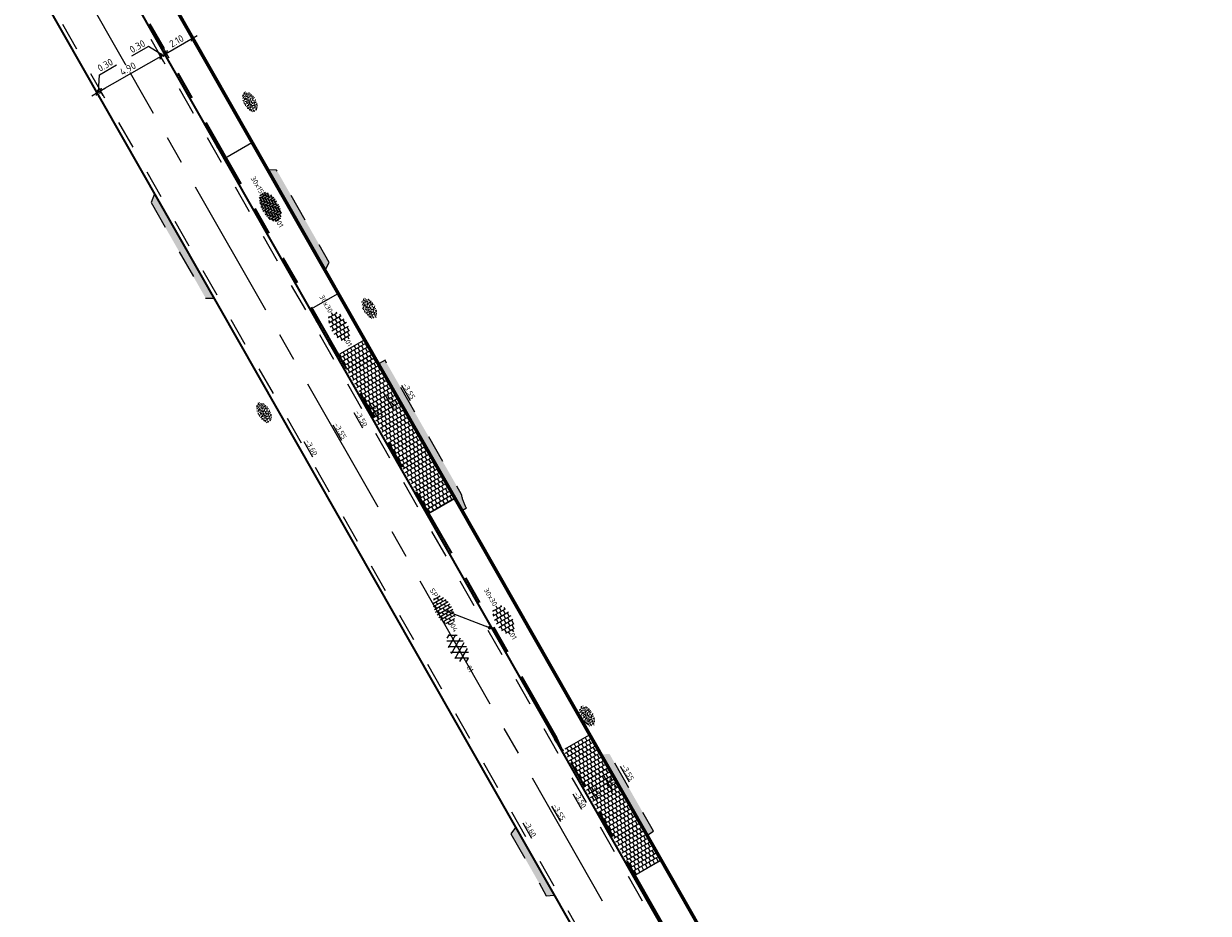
# Model space of a CAD drawing. Header units: metres. Extents: x 111691 to 117439, y 474133 to 478789.
# Tile 9 of 127: x 114806 to 114890, y 475687 to 475750. Entities that reach past the tile are written whole.
import ezdxf
from ezdxf.enums import TextEntityAlignment as Align

# ---------------------------------------------------------------- set-up
doc = ezdxf.new("R2010")
doc.units = ezdxf.units.M
for name, pattern in [('AM-AS', [16, 10, -2, 2, -2]), ('VH-TROTTOIRBAND_130-150', [15, 5, -2, 2, -2, 2, -2]), ('XX-HIDDEN', [4, 2, -2])]:
    doc.linetypes.add(name, pattern=pattern)
doc.layers.get('Defpoints').update_dxf_attribs({"lineweight": 25})
for name, color, linetype, lineweight in [('N-WE-AM-AS-G', 10, 'AM-AS', 18), ('N-WE-GR-GRAS-S', 60, 'Continuous', 25), ('N-WE-VH-HOOGTELABEL-T18', 2, 'Continuous', 18), ('N-WE-VH-KANTOPSLUITING_OPSLUITBAND_100X200-G', 150, 'Continuous', 35), ('N-WE-VH-KANTOPSLUITING_TROTTOIRBAND_130 150-G', 210, 'VH-TROTTOIRBAND_130-150', 35), ('N-WE-VH-KANTOPSLUITING_VERLOOPBAND-G', 40, 'Continuous', 35), ('N-WE-VH-KANTOPSLUITING_VOORKANTBAND-G', 7, 'Continuous', 35), ('N-WE-VH-KANTVERHARDING-G', 1, 'Continuous', 35), ('N-WE-VH-MAATVOERING-M', 7, 'Continuous', 18), ('N-WE-VH-MATERIAALGRENS-G', 7, 'XX-HIDDEN', 18), ('N-WE-VH-VERHARDING_ASFALT-S', 7, 'Continuous', 25), ('N-WE-VH-VERHARDING_HERSTRATEN-S', 253, 'Continuous', 25), ('N-WE-VH-VERHARDING_TEGEL-S', 7, 'Continuous', 25), ('N-WE-VH-VERHARDING_TEGEL60-A', 252, 'Continuous', 18), ('X-XX-AL-AANPIJLING_SYMBOLEN-T25', 7, 'Continuous', 25)]:
    doc.layers.add(name, color=color, linetype=linetype, lineweight=lineweight)
doc.styles.add('ISO', font='NLCS-ISO.ttf')
doc.styles.add('NLCS-ISO', font='NLCS-ISO.ttf')
doc.styles.add('NLCS-ISO-ANNOTATIEF-T25', font='NLCS-ISO.ttf', dxfattribs={"height": 2.5})
doc.styles.add('NLCS-ISO-M200-T18', font='NLCS-ISO.ttf', dxfattribs={"height": 0.36})
doc.dimstyles.new('M200T25-PIJL', dxfattribs={"dimscale": 0.2, "dimtxt": 2.5, "dimasz": 2, "dimexe": 1, "dimexo": 0.25, "dimgap": 0.75, "dimtad": 1, "dimzin": 0, "dimdsep": 46, "dimtxsty": 'ISO', "dimcen": 0, "dimdle": 1, "dimse1": 1, "dimse2": 1, "dimclrt": 2, "dimazin": 0, "dimtfac": 1, "dimtdec": 4, "dimtmove": 2, "dimatfit": 3, "dimfxl": 1, "dimtolj": 1, "dimtzin": 0, "dimarcsym": 0})
doc.dimstyles.new('NLCS-ANNOTATIEF-T25-SCHRAP_L2_H1', dxfattribs={"dimtxt": 2.5, "dimasz": 1.4, "dimexe": 2, "dimexo": 2, "dimgap": 0.7, "dimtad": 1, "dimzin": 0, "dimdsep": 46, "dimtxsty": 'NLCS-ISO-ANNOTATIEF-T25', "dimblk": 'OBLIQUE', "dimcen": 0, "dimdle": 2, "dimclrd": 256, "dimclre": 256, "dimclrt": 256, "dimadec": 1, "dimazin": 0, "dimtfac": 1, "dimtdec": 3, "dimtofl": 0, "dimtmove": 0, "dimatfit": 3, "dimldrblk": 'OBLIQUE', "dimfxl": 2, "dimfxlon": 1, "dimtfillclr": 256, "dimtolj": 1, "dimtzin": 0, "dimlwd": -1, "dimlwe": -1, "dimarcsym": 0})
pattern_1 = [(299.72, (0, 0), (0.278997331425, -0.18617327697), [0.3, -0.3]), (29.72, (0, 0), (-0.14872855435, 0.26053755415), [])]

# ---------------------------------------------------------------- blocks, each defined once
blk = doc.blocks.new('SVH-ASFALT-SO')
at = {"ltscale": 0.1}
for p, q in [((-3.36, 2.17), (-1.83, 4.83)), ((0.36, -0.07), (-2.31, 4.55)), ((-1.91, 0.69), (0.95, 5.64)), ((2.75, -0.22), (-0.47, 5.37)), ((0, 0), (3.27, 5.66)), ((4.87, 0.12), (1.65, 5.7)), ((2.18, -0.23), (5.32, 5.22)), ((6.7, 0.95), (4.04, 5.55)), ((4.66, 0.07), (7.07, 4.25)), ((-2.72, 1.26), (-3.45, 2.54)), ((7.83, 2.99), (7.15, 4.18))]:
    blk.add_line(p, q, dxfattribs=at)
at = {"style": 'NLCS-ISO'}
blk.add_attdef('KLEUR', text='', height=1.8, dxfattribs=at).set_placement((9.49, 2.74), align=Align.MIDDLE_LEFT)
at = {"style": 'NLCS-ISO', "flags": 1}
blk.add_attdef('FUNCTIE', text='', height=1.8, dxfattribs=at).set_placement((0.12, -3.58), align=Align.MIDDLE_CENTER)
blk = doc.blocks.new('SVH-BSS_KEIFORMAAT_HALFST-SO')
at = {"ltscale": 0.1}
for p, q in [((-5.46, 1.05), (-5.25, 1.05)), ((-5.25, -1.46), (-5.25, 1.28)), ((-5.25, 0), (-4.2, 0)), ((-4.2, -2.2), (-4.2, 2.03)), ((-4.2, 1.05), (-3.15, 1.05)), ((-3.15, -2.63), (-3.15, 2.46)), ((-3.15, 2.1), (-2.1, 2.1)), ((-3.15, 0), (-2.1, 0)), ((-2.1, -2.89), (-2.1, 2.72)), ((-2.1, 1.05), (-1.05, 1.05)), ((-1.05, -3.03), (-1.05, 2.86)), ((-1.05, 2.1), (0, 2.1)), ((-1.05, 0), (0, 0)), ((0, -3.06), (0, 2.88)), ((0, 1.05), (1.05, 1.05)), ((1.05, -2.98), (1.05, 2.81)), ((1.05, 2.1), (2.1, 2.1)), ((1.05, 0), (2.1, 0)), ((2.1, -2.8), (2.1, 2.62)), ((2.1, 1.05), (3.15, 1.05)), ((3.15, -2.47), (3.15, 2.3)), ((3.15, 2.1), (3.61, 2.1)), ((3.15, 0), (4.2, 0)), ((4.2, -1.94), (4.2, 1.76)), ((4.2, 1.05), (5, 1.05)), ((5.25, -0.83), (5.25, 0.66)), ((5.25, 0), (5.43, 0)), ((-5.58, -1.05), (-5.25, -1.05)), ((-4.39, -2.1), (-4.2, -2.1)), ((-4.2, -1.05), (-3.15, -1.05)), ((-3.15, -2.1), (-2.1, -2.1)), ((-2.1, -1.05), (-1.05, -1.05)), ((-1.05, -2.1), (0, -2.1)), ((0, -1.05), (1.05, -1.05)), ((1.05, -2.1), (2.1, -2.1)), ((2.1, -1.05), (3.15, -1.05)), ((3.15, -2.1), (3.93, -2.1)), ((4.2, -1.05), (5.12, -1.05))]:
    blk.add_line(p, q, dxfattribs=at)
at = {"style": 'NLCS-ISO'}
blk.add_attdef('FORMAAT', text='', height=1.8, dxfattribs=at).set_placement((-5.68, -0.09), align=Align.MIDDLE_RIGHT)
blk.add_attdef('KLEUR', text='', height=1.8, dxfattribs=at).set_placement((5.53, -0.09), align=Align.MIDDLE_LEFT)
at = {"style": 'NLCS-ISO', "flags": 1}
blk.add_attdef('FUNCTIE', text='', height=1.8, dxfattribs=at).set_placement((0.12, -3.58), align=Align.MIDDLE_CENTER)
blk = doc.blocks.new('SVH-TEGEL_300X300_DUN_HALFST-SO')
for p, q in [((-5.66, 0), (-4.5, 0)), ((-4.89, 1.5), (-4.5, 1.5)), ((-4.5, -1.8), (-4.5, 1.8)), ((-4.5, 0.75), (-3, 0.75)), ((-3.7, 2.25), (-3, 2.25)), ((-3, -2.52), (-3, 2.52)), ((-3, 1.5), (-1.5, 1.5)), ((-3, 0), (-1.5, 0)), ((-1.5, -2.87), (-1.5, 2.87)), ((-1.5, 2.25), (0, 2.25)), ((-1.5, 0.75), (0, 0.75)), ((0, -2.97), (0, 2.97)), ((0, 1.5), (1.5, 1.5)), ((0, 0), (1.5, 0)), ((1.5, -2.87), (1.5, 2.87)), ((1.5, 2.25), (3, 2.25)), ((1.5, 0.75), (3, 0.75)), ((3, -2.52), (3, 2.52)), ((3, 1.5), (4.5, 1.5)), ((3, 0), (4.5, 0)), ((4.5, -1.8), (4.5, 1.8)), ((4.5, 0.75), (5.48, 0.75)), ((-4.89, -1.5), (-4.5, -1.5)), ((-4.5, -0.75), (-3, -0.75)), ((-3.7, -2.25), (-3, -2.25)), ((-3, -1.5), (-1.5, -1.5)), ((-1.5, -0.75), (0, -0.75)), ((-1.5, -2.25), (0, -2.25)), ((0, -1.5), (1.5, -1.5)), ((1.5, -0.75), (3, -0.75)), ((1.5, -2.25), (3, -2.25)), ((3, -1.5), (4.5, -1.5)), ((4.5, -0.75), (5.48, -0.75))]:
    blk.add_line(p, q)
at = {"style": 'NLCS-ISO'}
blk.add_attdef('FORMAAT', text='', height=1.8, dxfattribs=at).set_placement((-5.76, 0), align=Align.MIDDLE_RIGHT)
blk.add_attdef('KLEUR', text='', height=1.8, dxfattribs=at).set_placement((5.58, 0), align=Align.MIDDLE_LEFT)
at = {"style": 'NLCS-ISO', "flags": 1}
blk.add_attdef('FUNCTIE', text='', height=1.8, dxfattribs=at).set_placement((0.12, -3.58), align=Align.MIDDLE_CENTER)
blk = doc.blocks.new('SGR-GRAS_01-SO')
at = {"ltscale": 0.1}
for p, q in [((-1.96, -0.07), (-1.98, 0)), ((-1.93, 0.19), (-1.93, 0.24)), ((-1.89, 0.24), (-1.92, 0.25)), ((-1.67, 0.02), (-1.6, 0.04)), ((-1.6, 0.24), (-1.65, 0.29)), ((-1.53, 0.32), (-1.6, 0.35)), ((-1.45, 0.64), (-1.52, 0.66)), ((-1.52, 0.19), (-1.44, 0.19)), ((-1.47, 0.58), (-1.48, 0.65)), ((-1.43, 0.48), (-1.35, 0.5)), ((-1.36, 0.21), (-1.43, 0.23)), ((-1.42, 0.13), (-1.36, 0.17)), ((-1.38, 0.11), (-1.32, 0.16)), ((-1.37, 0.01), (-1.38, 0.08)), ((-1.33, 0.11), (-1.33, 0.19)), ((-1.3, 0.76), (-1.32, 0.77)), ((-1.28, 0.68), (-1.28, 0.76)), ((-1.17, 0.39), (-1.23, 0.43)), ((-1.17, 0.24), (-1.22, 0.29)), ((-1.15, 0.65), (-1.21, 0.7)), ((-1.11, 0.17), (-1.04, 0.19)), ((-1.03, 0.03), (-1.1, 0.07)), ((-0.94, 0.84), (-1, 0.88)), ((-0.97, 0.51), (-0.92, 0.57)), ((-0.89, 0.5), (-0.97, 0.52)), ((-0.94, 0.19), (-0.87, 0.19)), ((-0.92, 0.42), (-0.86, 0.46)), ((-0.89, 0.81), (-0.82, 0.81)), ((-0.87, 0.66), (-0.89, 0.73)), ((-0.8, 0.06), (-0.88, 0.08)), ((-0.87, 0.62), (-0.8, 0.64)), ((-0.8, 0.47), (-0.87, 0.51)), ((-0.75, 0.24), (-0.8, 0.29)), ((-0.77, 0.09), (-0.79, 0.16)), ((-0.73, 0.65), (-0.78, 0.7)), ((-0.74, 0.03), (-0.73, 0.11)), ((-0.67, 0.11), (-0.73, 0.14)), ((-0.69, 0.61), (-0.68, 0.68)), ((-0.58, 0.92), (-0.64, 0.96)), ((-0.56, 0.92), (-0.51, 0.97)), ((-0.56, 0.32), (-0.48, 0.34)), ((-0.44, 0.55), (-0.51, 0.59)), ((-0.43, 0.78), (-0.5, 0.8)), ((-0.42, 0.71), (-0.36, 0.74)), ((-0.34, 0.35), (-0.41, 0.37)), ((-0.32, 0.24), (-0.38, 0.29)), ((-0.31, 0.19), (-0.37, 0.22)), ((-0.37, 0.19), (-0.29, 0.19)), ((-0.31, 0.65), (-0.36, 0.7)), ((-0.32, 0.81), (-0.24, 0.81)), ((-0.32, 0.77), (-0.24, 0.79)), ((-0.28, 0.73), (-0.29, 0.81)), ((-0.21, 1), (-0.27, 1.03)), ((-0.24, 0.02), (-0.17, 0.04)), ((-0.18, 0.17), (-0.19, 0.24)), ((-0.08, 0.63), (-0.14, 0.67)), ((-0.14, -0.04), (-0.14, 0.03)), ((-0.09, 0.53), (-0.09, 0.6)), ((-0.08, 0.16), (-0.03, 0.21)), ((-0.07, 0.19), (0, 0.23)), ((0.06, 0.27), (-0.01, 0.3)), ((0, 0.47), (0.07, 0.49)), ((0.1, 0.24), (0.05, 0.29)), ((0.13, 0.64), (0.06, 0.66)), ((0.07, 0.99), (0.14, 1.03)), ((0.12, 0.65), (0.07, 0.7)), ((0.22, 0.2), (0.15, 0.22)), ((0.21, 0.19), (0.28, 0.19)), ((0.29, 0.71), (0.22, 0.75)), ((0.24, 0.92), (0.31, 0.94)), ((0.26, 0.81), (0.33, 0.81)), ((0.32, 0.81), (0.3, 0.89)), ((0.31, 0.17), (0.39, 0.19)), ((0.32, 0.57), (0.38, 0.62)), ((0.42, 0.34), (0.36, 0.38)), ((0.42, 0.25), (0.4, 0.32)), ((0.43, 0.48), (0.49, 0.51)), ((0.53, 0.24), (0.47, 0.29)), ((0.54, 0.65), (0.49, 0.7)), ((0.56, -0.02), (0.49, 0.02)), ((0.5, 0.45), (0.51, 0.53)), ((0.59, 0.93), (0.52, 0.94)), ((0.55, 0.62), (0.63, 0.64)), ((0.65, 0.79), (0.58, 0.83)), ((0.68, 0.49), (0.61, 0.51)), ((0.77, 0.05), (0.7, 0.07)), ((0.78, 0.42), (0.72, 0.46)), ((0.78, 0.19), (0.86, 0.19)), ((0.83, 0.81), (0.91, 0.81)), ((0.92, 0.06), (0.85, 0.09)), ((0.87, 0.31), (0.94, 0.33)), ((0.95, 0.24), (0.9, 0.29)), ((0.91, 0.89), (0.91, 0.92)), ((0.97, 0.65), (0.91, 0.7)), ((0.93, 0.76), (0.99, 0.8)), ((1.01, 0.87), (0.95, 0.91)), ((1.01, 0.33), (1, 0.4)), ((1.15, 0.78), (1.08, 0.8)), ((1.15, 0.5), (1.08, 0.54)), ((1.1, 0.38), (1.1, 0.45)), ((1.11, 0.77), (1.18, 0.79)), ((1.24, 0.34), (1.17, 0.36)), ((1.18, 0.01), (1.26, 0.03)), ((1.21, 0.21), (1.26, 0.26)), ((1.28, 0.14), (1.22, 0.17)), ((1.28, 0.25), (1.35, 0.29)), ((1.37, 0.24), (1.32, 0.29)), ((1.39, 0.65), (1.34, 0.7)), ((1.36, 0.19), (1.43, 0.19)), ((1.42, 0.46), (1.5, 0.48)), ((1.51, 0.58), (1.44, 0.62)), ((1.64, 0.21), (1.58, 0.25)), ((1.61, 0.41), (1.59, 0.48)), ((1.69, 0.3), (1.7, 0.37)), ((1.79, 0.19), (1.72, 0.21)), ((1.74, 0.16), (1.81, 0.18)), ((1.8, 0.24), (1.75, 0.29)), ((1.93, 0.19), (1.95, 0.19)), ((-1.92, -0.16), (-1.85, -0.12)), ((-1.82, -0.08), (-1.9, -0.06)), ((-1.76, -0.13), (-1.82, -0.09)), ((-1.78, -0.3), (-1.73, -0.25)), ((-1.62, -0.5), (-1.69, -0.46)), ((-1.63, -0.57), (-1.68, -0.52)), ((-1.61, -0.17), (-1.67, -0.11)), ((-1.57, -0.44), (-1.49, -0.44)), ((-1.54, -0.66), (-1.5, -0.64)), ((-1.4, -0.05), (-1.46, -0.01)), ((-1.38, -0.46), (-1.38, -0.39)), ((-1.35, -0.28), (-1.28, -0.26)), ((-1.27, -0.23), (-1.34, -0.21)), ((-1.26, -0.42), (-1.33, -0.38)), ((-1.27, -0.56), (-1.28, -0.48)), ((-1.21, -0.57), (-1.26, -0.52)), ((-1.18, -0.67), (-1.25, -0.65)), ((-1.19, -0.17), (-1.24, -0.11)), ((-1.13, -0.78), (-1.19, -0.75)), ((-1.06, -0.39), (-1, -0.35)), ((-1.04, -0.58), (-0.97, -0.57)), ((-0.99, -0.44), (-0.92, -0.44)), ((-0.9, -0.34), (-0.96, -0.3)), ((-0.9, -0.65), (-0.84, -0.6)), ((-0.84, -0.94), (-0.85, -0.93)), ((-0.78, -0.57), (-0.84, -0.52)), ((-0.76, -0.7), (-0.83, -0.67)), ((-0.76, -0.17), (-0.82, -0.11)), ((-0.8, -0.13), (-0.73, -0.11)), ((-0.71, -0.38), (-0.79, -0.36)), ((-0.79, -0.54), (-0.78, -0.46)), ((-0.72, -0.89), (-0.65, -0.87)), ((-0.71, -0.9), (-0.64, -0.86)), ((-0.62, -0.82), (-0.7, -0.8)), ((-0.67, -0.48), (-0.69, -0.4)), ((-0.53, -0.26), (-0.6, -0.22)), ((-0.58, -0.99), (-0.59, -0.97)), ((-0.57, -0.1), (-0.5, -0.06)), ((-0.49, -0.25), (-0.44, -0.19)), ((-0.48, -0.44), (-0.41, -0.42)), ((-0.4, -0.63), (-0.46, -0.59)), ((-0.38, -0.98), (-0.43, -0.93)), ((-0.42, -0.44), (-0.34, -0.44)), ((-0.36, -0.57), (-0.41, -0.52)), ((-0.34, -0.17), (-0.39, -0.11)), ((-0.26, -0.99), (-0.33, -0.95)), ((-0.25, -0.09), (-0.32, -0.07)), ((-0.17, -0.18), (-0.24, -0.14)), ((-0.16, -0.53), (-0.23, -0.51)), ((-0.21, -0.61), (-0.15, -0.58)), ((-0.19, -0.62), (-0.19, -0.54)), ((-0.17, -0.74), (-0.1, -0.72)), ((-0.07, -0.97), (-0.14, -0.95)), ((-0.04, -0.55), (-0.1, -0.51)), ((-0.08, -0.4), (-0.09, -0.32)), ((-0.01, -1.01), (0.04, -0.95)), ((0.05, -0.98), (0, -0.93)), ((0.07, -0.57), (0.01, -0.52)), ((0.02, -0.96), (0.01, -0.89)), ((0.08, -0.17), (0.03, -0.11)), ((0.1, -0.91), (0.03, -0.88)), ((0.07, -0.29), (0.14, -0.27)), ((0.19, -0.1), (0.13, -0.06)), ((0.16, -0.44), (0.23, -0.44)), ((0.17, -1.04), (0.22, -1.02)), ((0.31, -0.24), (0.24, -0.22)), ((0.33, -0.47), (0.26, -0.43)), ((0.29, -0.33), (0.35, -0.29)), ((0.4, -0.68), (0.32, -0.66)), ((0.39, -0.6), (0.45, -0.55)), ((0.39, -0.59), (0.46, -0.57)), ((0.4, -0.69), (0.41, -0.62)), ((0.46, -0.83), (0.4, -0.8)), ((0.47, -0.98), (0.42, -0.93)), ((0.49, -0.57), (0.44, -0.52)), ((0.45, -0.12), (0.46, -0.05)), ((0.51, -0.17), (0.45, -0.11)), ((0.52, -0.32), (0.5, -0.24)), ((0.62, -0.88), (0.6, -0.81)), ((0.63, -0.14), (0.7, -0.12)), ((0.69, -0.39), (0.62, -0.35)), ((0.64, -0.84), (0.71, -0.81)), ((0.7, -0.89), (0.77, -0.88)), ((0.73, -0.44), (0.81, -0.44)), ((0.82, -0.76), (0.76, -0.72)), ((0.78, -0.04), (0.85, 0)), ((0.86, -0.39), (0.79, -0.37)), ((0.8, -0.19), (0.85, -0.14)), ((0.86, -0.94), (0.84, -0.93)), ((0.91, -0.57), (0.86, -0.52)), ((0.93, -0.17), (0.88, -0.11)), ((0.95, -0.83), (0.88, -0.81)), ((0.94, -0.44), (1.01, -0.42)), ((1.05, -0.31), (0.99, -0.27)), ((1, -0.77), (1, -0.7)), ((1.05, -0.2), (1.05, -0.12)), ((1.11, -0.24), (1.1, -0.16)), ((1.19, -0.68), (1.12, -0.64)), ((1.14, -0.56), (1.21, -0.52)), ((1.21, -0.8), (1.2, -0.73)), ((1.33, -0.1), (1.26, -0.08)), ((1.26, -0.75), (1.33, -0.73)), ((1.34, -0.57), (1.29, -0.52)), ((1.36, -0.17), (1.3, -0.11)), ((1.31, -0.44), (1.38, -0.44)), ((1.42, -0.23), (1.35, -0.19)), ((1.42, -0.54), (1.35, -0.52)), ((1.55, -0.6), (1.49, -0.56)), ((1.5, -0.29), (1.57, -0.27)), ((1.64, -0.27), (1.65, -0.2)), ((1.64, -0.27), (1.7, -0.23)), ((1.68, -0.55), (1.74, -0.5)), ((1.71, -0.16), (1.69, -0.09)), ((1.78, -0.15), (1.71, -0.11)), ((1.71, -0.52), (1.71, -0.52)), ((1.78, -0.17), (1.73, -0.11)), ((1.88, -0.25), (1.81, -0.23))]:
    blk.add_line(p, q, dxfattribs=at)
at = {"ltscale": 0.1, "style": 'NLCS-ISO'}
blk.add_attdef('TYPE', text='', height=0.5, dxfattribs=at).set_placement((3.47, -0.02), align=Align.MIDDLE_CENTER)
blk = doc.blocks.new('_Oblique')
at = {"color": 0, "linetype": 'ByBlock', "lineweight": -2}
blk.add_line((-0.5, -0.5), (0.5, 0.5), dxfattribs=at)
blk = doc.blocks.new('*D146')
at = {"layer": 'Defpoints', "color": 0, "transparency": 16777216}
for p in [(114811.49, 475745.369), (114812.524, 475743.556), (114812.263, 475743.407)]:
    blk.add_point(p, dxfattribs=at)
at = {"layer": 'N-WE-VH-MAATVOERING-M', "transparency": 16777216}
for p, q in [((114811.416, 475746.504), (114812.615, 475747.188)), ((114811.36, 475745.294), (114811.416, 475746.504)), ((114810.882, 475745.022), (114811.838, 475745.567)), ((114811.428, 475744.873), (114811.032, 475745.568)), ((114811.688, 475745.021), (114811.292, 475745.716))]:
    blk.add_line(p, q, dxfattribs=at)
at = {"layer": 'N-WE-VH-MAATVOERING-M', "transparency": 16777216, "xscale": 0.28, "yscale": 0.28, "zscale": 0.28}
for p, rotation in [((114811.23, 475745.22), 209.6944698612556), ((114811.49, 475745.369), 29.69446986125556)]:
    blk.add_blockref('_Oblique', p, dxfattribs=dict(at, rotation=rotation))
at = {"layer": 'N-WE-VH-MAATVOERING-M', "transparency": 16777216, "insert": (114811.823, 475747.185), "char_height": 0.5, "attachment_point": 5, "rotation": 29.69447, "style": 'NLCS-ISO-ANNOTATIEF-T25', "bg_fill": 3, "box_fill_scale": 1.1, "bg_fill_color": 256, "bg_fill_true_color": 13158600, "bg_fill_transparency": 0}
blk.add_mtext('\\A1;0.30', dxfattribs=at)
blk = doc.blocks.new('*D145')
at = {"layer": 'Defpoints', "color": 0, "transparency": 16777216}
for p in [(114815.747, 475747.796), (114816.78, 475745.983), (114812.524, 475743.556)]:
    blk.add_point(p, dxfattribs=at)
at = {"layer": 'N-WE-VH-MAATVOERING-M', "transparency": 16777216}
for p, q in [((114811.143, 475745.17), (114816.094, 475747.994)), ((114815.945, 475747.449), (114815.549, 475748.143)), ((114811.688, 475745.021), (114811.292, 475745.716))]:
    blk.add_line(p, q, dxfattribs=at)
at = {"layer": 'N-WE-VH-MAATVOERING-M', "transparency": 16777216, "xscale": 0.28, "yscale": 0.28, "zscale": 0.28}
for p, rotation in [((114815.747, 475747.796), 29.69446990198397), ((114811.49, 475745.369), 209.694469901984)]:
    blk.add_blockref('_Oblique', p, dxfattribs=dict(at, rotation=rotation))
at = {"layer": 'N-WE-VH-MAATVOERING-M', "transparency": 16777216, "insert": (114813.425, 475746.921), "char_height": 0.5, "attachment_point": 5, "rotation": 29.69447, "style": 'NLCS-ISO-ANNOTATIEF-T25', "bg_fill": 3, "box_fill_scale": 1.1, "bg_fill_color": 256, "bg_fill_true_color": 13158600, "bg_fill_transparency": 0}
blk.add_mtext('\\A1;4.90', dxfattribs=at)
blk = doc.blocks.new('*D144')
at = {"layer": 'Defpoints', "color": 0, "transparency": 16777216}
for p in [(114816.007, 475747.945), (114817.041, 475746.132), (114816.78, 475745.983)]:
    blk.add_point(p, dxfattribs=at)
at = {"layer": 'N-WE-VH-MAATVOERING-M', "transparency": 16777216}
for p, q in [((114814.885, 475748.503), (114813.687, 475747.82)), ((114815.877, 475747.87), (114814.885, 475748.503)), ((114815.399, 475747.598), (114816.355, 475748.143)), ((114815.945, 475747.449), (114815.549, 475748.143)), ((114816.206, 475747.597), (114815.809, 475748.292))]:
    blk.add_line(p, q, dxfattribs=at)
at = {"layer": 'N-WE-VH-MAATVOERING-M', "transparency": 16777216, "xscale": 0.28, "yscale": 0.28, "zscale": 0.28}
for p, rotation in [((114815.747, 475747.796), 209.6944699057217), ((114816.007, 475747.945), 29.69446990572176)]:
    blk.add_blockref('_Oblique', p, dxfattribs=dict(at, rotation=rotation))
at = {"layer": 'N-WE-VH-MAATVOERING-M', "transparency": 16777216, "insert": (114814.093, 475748.5), "char_height": 0.5, "attachment_point": 5, "rotation": 29.69447, "style": 'NLCS-ISO-ANNOTATIEF-T25', "bg_fill": 3, "box_fill_scale": 1.1, "bg_fill_color": 256, "bg_fill_true_color": 13158600, "bg_fill_transparency": 0}
blk.add_mtext('\\A1;0.30', dxfattribs=at)
blk = doc.blocks.new('*D142')
at = {"layer": 'Defpoints', "color": 0, "transparency": 16777216}
for p in [(114818.996, 475747.247), (114817.171, 475746.206)]:
    blk.add_point(p, dxfattribs=at)
at = {"layer": 'N-WE-VH-MAATVOERING-M', "transparency": 16777216}
for p, q in [((114818.16, 475748.712), (114817.764, 475749.407)), ((114815.79, 475747.821), (114818.309, 475749.257)), ((114816.336, 475747.671), (114815.94, 475748.366))]:
    blk.add_line(p, q, dxfattribs=at)
at = {"layer": 'N-WE-VH-MAATVOERING-M', "transparency": 16777216, "xscale": 0.28, "yscale": 0.28, "zscale": 0.28}
for p, rotation in [((114817.962, 475749.059), 29.69446991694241), ((114816.138, 475748.019), 209.6944699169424)]:
    blk.add_blockref('_Oblique', p, dxfattribs=dict(at, rotation=rotation))
at = {"layer": 'N-WE-VH-MAATVOERING-M', "transparency": 16777216, "insert": (114816.857, 475748.878), "char_height": 0.5, "attachment_point": 5, "rotation": 29.69447, "style": 'NLCS-ISO-ANNOTATIEF-T25', "bg_fill": 3, "box_fill_scale": 1.1, "bg_fill_color": 256, "bg_fill_true_color": 13158600, "bg_fill_transparency": 0}
blk.add_mtext('\\A1;2.10', dxfattribs=at)
at = {"layer": 'Defpoints', "color": 0, "transparency": 16777216}
blk.add_point((114817.962, 475749.059), dxfattribs=at)
blk = doc.blocks.new('SVH-TEGEL_150X300_DIK_ELLEBOOG-SO')
h = blk.add_hatch(color=254)
h.dxf.hatch_style = 1
edge = h.paths.add_edge_path()
edge.add_ellipse((0.01, 0.01), major_axis=(-5.66, 0), ratio=0.530464, start_angle=0, end_angle=360)
for p, q in [((-5.48, 0.75), (-4.5, 0.75)), ((-5.25, 0.75), (-5.48, 0.75)), ((-5.25, 1.12), (-5.25, 0.75)), ((-5.25, 1.12), (-5.25, 0.75)), ((-5.25, 0.75), (-3.75, 0.75)), ((-4.9, 1.5), (-3.75, 1.5)), ((-4.5, 1.5), (-4.9, 1.5)), ((-4.5, 1.82), (-4.5, 1.5)), ((-4.5, 1.82), (-4.5, 1.5)), ((-4.5, 1.5), (-3, 1.5)), ((-3.75, 0.75), (-4.5, 0.75)), ((-4.5, 0.75), (-4.5, -0.75)), ((-4.5, 0.75), (-4.5, 0)), ((-3, 1.5), (-3.75, 1.5)), ((-3.75, 1.5), (-3.75, 0)), ((-3.75, 1.5), (-3.75, 0.75)), ((-3.75, 0.75), (-3.75, -0.75)), ((-3.74, 2.25), (-3, 2.25)), ((-3.74, 2.25), (-2.25, 2.25)), ((-2.25, 2.25), (-3, 2.25)), ((-3, 2.25), (-3, 0.75)), ((-3, 2.25), (-3, 1.5)), ((-3, 1.5), (-3, 0)), ((-2.25, 0.75), (-3, 0.75)), ((-3, 0.75), (-3, 0)), ((-3, 0.75), (-1.5, 0.75)), ((-2.25, 2.75), (-2.25, 1.5)), ((-2.25, 2.75), (-2.25, 2.25)), ((-2.25, 2.25), (-2.25, 0.75)), ((-2.25, 1.5), (-2.25, 0.75)), ((-2.25, 1.5), (-0.75, 1.5)), ((-1.5, 1.5), (-2.25, 1.5)), ((-2.25, 0.75), (-0.75, 0.75)), ((-1.5, 2.89), (-1.5, 1.5)), ((-1.5, 2.89), (-1.5, 2.25)), ((-1.5, 2.25), (-1.5, 1.5)), ((-1.5, 2.25), (0, 2.25)), ((-0.75, 2.25), (-1.5, 2.25)), ((-1.5, 1.5), (0, 1.5)), ((-0.75, 0.75), (-1.5, 0.75)), ((-1.5, 0.75), (-1.5, -0.75)), ((-1.5, 0.75), (-1.5, 0)), ((-0.75, 2.97), (-0.75, 2.25)), ((-0.75, 2.97), (-0.75, 2.25)), ((-0.75, 2.25), (0.75, 2.25)), ((0, 1.5), (-0.75, 1.5)), ((-0.75, 1.5), (-0.75, 0)), ((-0.75, 1.5), (-0.75, 0.75)), ((-0.75, 0.75), (-0.75, -0.75)), ((0, 0), (-0.75, 0)), ((0.75, 2.25), (0, 2.25)), ((0, 2.25), (0, 0.75)), ((0, 2.25), (0, 1.5)), ((0, 1.5), (0, 0)), ((0, 0.75), (1.5, 0.75)), ((0, 0.75), (0, 0)), ((0.75, 0.75), (0, 0.75)), ((0, 0), (1.5, 0)), ((0.75, 2.97), (0.75, 1.5)), ((0.75, 2.97), (0.75, 2.25)), ((0.75, 2.25), (0.75, 0.75)), ((0.75, 1.5), (0.75, 0.75)), ((0.75, 1.5), (2.25, 1.5)), ((1.5, 1.5), (0.75, 1.5)), ((0.75, 0.75), (2.25, 0.75)), ((1.5, 0), (0.75, 0)), ((1.5, 2.89), (1.5, 1.5)), ((1.5, 2.89), (1.5, 2.25)), ((1.5, 2.25), (1.5, 1.5)), ((1.5, 2.25), (3, 2.25)), ((2.25, 2.25), (1.5, 2.25)), ((1.5, 1.5), (3, 1.5)), ((1.5, 0.75), (1.5, 0)), ((2.25, 0.75), (1.5, 0.75)), ((1.5, 0.75), (1.5, -0.75)), ((1.5, 0), (1.5, -1.5)), ((2.25, 2.75), (2.25, 2.25)), ((2.25, 2.75), (2.25, 2.25)), ((2.25, 2.25), (3.74, 2.25)), ((2.25, 1.5), (2.25, 0.75)), ((3, 1.5), (2.25, 1.5)), ((2.25, 1.5), (2.25, 0)), ((2.25, 0.75), (2.25, -0.75)), ((2.25, 0), (2.25, -0.75)), ((2.25, 0), (3.75, 0)), ((3, 0), (2.25, 0)), ((3, 2.25), (3, 1.5)), ((3.74, 2.25), (3, 2.25)), ((3, 2.25), (3, 0.75)), ((3, 1.5), (3, 0)), ((3, 0.75), (3, 0)), ((3, 0.75), (4.5, 0.75)), ((3.75, 0.75), (3, 0.75)), ((3, 0), (4.5, 0)), ((3.75, 2.25), (3.75, 0.75)), ((3.75, 1.5), (3.75, 0.75)), ((3.75, 1.5), (4.9, 1.5)), ((3.75, 0.75), (5.25, 0.75)), ((3.75, 0), (3.75, -0.75)), ((4.5, 0), (3.75, 0)), ((3.75, 0), (3.75, -1.5)), ((4.5, 0.75), (4.5, 0)), ((5.25, 0.75), (4.5, 0.75)), ((4.5, 0.75), (4.5, -0.75)), ((4.5, 0), (4.5, -1.5)), ((5.25, 1.12), (5.25, 0.75)), ((5.25, 0.75), (5.25, -0.75)), ((5.25, 0), (5.25, -0.75)), ((5.25, 0), (5.66, 0)), ((-5.66, 0), (-5.25, 0)), ((-5.66, 0), (-4.5, 0)), ((-5.25, -0.75), (-5.48, -0.75)), ((-5.48, -0.75), (-5.25, -0.75)), ((-4.5, 0), (-5.25, 0)), ((-5.25, 0), (-5.25, -1.12)), ((-5.25, 0), (-5.25, -0.75)), ((-5.25, -0.75), (-5.25, -1.12)), ((-4.5, -1.5), (-4.9, -1.5)), ((-4.9, -1.5), (-3.75, -1.5)), ((-4.5, 0), (-4.5, -1.5)), ((-3.75, -0.75), (-4.5, -0.75)), ((-4.5, -0.75), (-4.5, -1.5)), ((-4.5, -0.75), (-3, -0.75)), ((-4.5, -1.5), (-3, -1.5)), ((-3, 0), (-3.75, 0)), ((-3.75, 0), (-3.75, -0.75)), ((-3.75, 0), (-2.25, 0)), ((-3.75, -0.75), (-2.25, -0.75)), ((-3, -1.5), (-3.75, -1.5)), ((-3.75, -1.5), (-3.75, -2.25)), ((-3.75, -1.5), (-3.75, -2.25)), ((-3, 0), (-1.5, 0)), ((-2.25, -0.75), (-3, -0.75)), ((-3, -0.75), (-3, -2.25)), ((-3, -0.75), (-3, -1.5)), ((-3, -1.5), (-3, -2.54)), ((-2.25, -2.25), (-3, -2.25)), ((-3, -2.25), (-3, -2.54)), ((-3, -2.25), (-1.5, -2.25)), ((-1.5, 0), (-2.25, 0)), ((-2.25, 0), (-2.25, -1.5)), ((-2.25, 0), (-2.25, -0.75)), ((-2.25, -0.75), (-2.25, -2.25)), ((-1.5, -1.5), (-2.25, -1.5)), ((-2.25, -1.5), (-2.25, -2.25)), ((-2.25, -1.5), (-0.75, -1.5)), ((-2.25, -2.25), (-0.75, -2.25)), ((-1.5, 0), (-1.5, -1.5)), ((-0.75, -0.75), (-1.5, -0.75)), ((-1.5, -0.75), (-1.5, -1.5)), ((-1.5, -0.75), (0, -0.75)), ((-1.5, -1.5), (0, -1.5)), ((-1.5, -2.25), (-1.5, -2.89)), ((-0.75, 0), (-0.75, -0.75)), ((-0.75, 0), (0.75, 0)), ((-0.75, -0.75), (0.75, -0.75)), ((-0.75, -1.5), (-0.75, -2.25)), ((0, -1.5), (-0.75, -1.5)), ((-0.75, -1.5), (-0.75, -2.97)), ((0, -0.75), (0, -1.5)), ((0.75, -0.75), (0, -0.75)), ((0, -0.75), (0, -2.25)), ((0, -1.5), (0, -3)), ((0.75, -2.25), (0, -2.25)), ((0, -2.25), (0, -3)), ((0, -2.25), (1.5, -2.25)), ((0.75, 0), (0.75, -0.75)), ((0.75, 0), (0.75, -1.5)), ((0.75, -0.75), (0.75, -2.25)), ((1.5, -1.5), (0.75, -1.5)), ((0.75, -1.5), (0.75, -2.25)), ((0.75, -1.5), (2.25, -1.5)), ((0.75, -2.25), (2.25, -2.25)), ((1.5, -0.75), (1.5, -1.5)), ((1.5, -0.75), (3, -0.75)), ((2.25, -0.75), (1.5, -0.75)), ((1.5, -1.5), (3, -1.5)), ((1.5, -2.25), (1.5, -2.89)), ((2.25, -2.25), (1.5, -2.25)), ((1.5, -2.25), (1.5, -2.89)), ((2.25, -0.75), (3.75, -0.75)), ((2.25, -1.5), (2.25, -2.25)), ((3, -1.5), (2.25, -1.5)), ((2.25, -1.5), (2.25, -2.75)), ((2.25, -2.25), (2.25, -2.75)), ((3, -0.75), (3, -1.5)), ((3.75, -0.75), (3, -0.75)), ((3, -0.75), (3, -2.25)), ((3, -1.5), (3, -2.54)), ((3, -2.25), (3, -2.54)), ((3, -2.25), (3.74, -2.25)), ((3.74, -2.25), (3, -2.25)), ((3.75, -0.75), (3.75, -2.25)), ((3.75, -1.5), (3.75, -2.25)), ((3.75, -1.5), (4.9, -1.5)), ((4.5, -1.5), (3.75, -1.5)), ((4.5, -0.75), (4.5, -1.5)), ((4.5, -0.75), (5.48, -0.75)), ((5.25, -0.75), (4.5, -0.75)), ((4.5, -1.5), (4.9, -1.5)), ((5.25, -0.75), (5.48, -0.75))]:
    blk.add_line(p, q)
at = {"style": 'NLCS-ISO'}
blk.add_attdef('FORMAAT', text='', height=1.8, dxfattribs=at).set_placement((-5.76, 0), align=Align.MIDDLE_RIGHT)
blk.add_attdef('KLEUR', text='', height=1.8, dxfattribs=at).set_placement((5.76, 0), align=Align.MIDDLE_LEFT)
at = {"style": 'NLCS-ISO', "flags": 1}
blk.add_attdef('FUNCTIE', text='', height=1.8, dxfattribs=at).set_placement((0.12, -3.58), align=Align.MIDDLE_CENTER)

msp = doc.modelspace()

# ---------------------------------------------------------------- hatches: boundary and pattern name
at = {"layer": 'N-WE-VH-VERHARDING_HERSTRATEN-S'}
h = msp.add_hatch(color=256, dxfattribs=at)
h.dxf.hatch_style = 1
h.paths.add_polyline_path([(114827.38, 475732.746), (114827.643, 475733.253), (114823.924, 475739.775), (114823.359, 475739.797)])
h = msp.add_hatch(color=256, dxfattribs=at)
h.dxf.hatch_style = 1
h.paths.add_polyline_path([(114815.299, 475738.085), (114815.072, 475737.473), (114818.91, 475730.743), (114819.487, 475730.74)])
h = msp.add_hatch(color=256, dxfattribs=at)
h.dxf.hatch_style = 1
h.paths.add_polyline_path([(114837.056, 475715.777), (114837.322, 475715.929, -0.087137), (114836.984, 475716.873), (114831.578, 475726.354), (114831.158, 475726.12)])
h = msp.add_hatch(color=256, dxfattribs=at)
h.dxf.hatch_style = 1
h.paths.add_polyline_path([(114847.418, 475698.576), (114846.89, 475698.534), (114850.124, 475692.862), (114850.527, 475693.125)])
h = msp.add_hatch(color=256, dxfattribs=at)
h.dxf.hatch_style = 1
h.paths.add_polyline_path([(114840.795, 475693.375), (114840.466, 475692.942), (114842.961, 475688.568), (114843.514, 475688.607)])
at = {"layer": 'N-WE-VH-VERHARDING_TEGEL60-A'}
h = msp.add_hatch(dxfattribs=at)
h.set_pattern_fill('AVH-TEGEL_300X300_HALFST-SO', color=256, angle=299.72, pattern_type=2)
h.set_pattern_definition(pattern_1)
h.paths.add_polyline_path([(114830.098, 475727.778), (114828.274, 475726.738), (114834.666, 475715.529), (114836.49, 475716.569)])
h = msp.add_hatch(dxfattribs=at)
h.set_pattern_fill('AVH-TEGEL_300X300_HALFST-SO', color=256, angle=299.72, pattern_type=2)
h.set_pattern_definition(pattern_1)
h.paths.add_polyline_path([(114849.212, 475690.02), (114851.037, 475691.06), (114845.998, 475699.895), (114844.174, 475698.855)])

# ---------------------------------------------------------------- linework, layer by layer
at = {"layer": 'N-WE-AM-AS-G'}
msp.add_lwpolyline([(114683.337, 475975.123), (114754.77, 475849.778), (114940.564, 475523.974)], dxfattribs=at)
at = {"layer": 'N-WE-VH-KANTOPSLUITING_OPSLUITBAND_100X200-G', "flags": 128}
msp.add_lwpolyline([(114925.449, 475560.571), (114759.114, 475852.253), (114685.572, 475981.299, -0.004745), (114685.516, 475981.4, -0.004745), (114685.534, 475981.409)], format="xyb", dxfattribs=at)
at = {"layer": 'N-WE-VH-KANTOPSLUITING_TROTTOIRBAND_130 150-G', "flags": 128}
msp.add_lwpolyline([(114685.204, 475977.696), (114757.29, 475851.214), (114938.253, 475533.88)], dxfattribs=at)
at = {"layer": 'N-WE-VH-KANTOPSLUITING_VERLOOPBAND-G'}
for points in [[(114819.718, 475741.438), (114819.848, 475741.513)], [(114819.718, 475741.438), (114820.278, 475740.607), (114819.848, 475741.513)], [(114820.213, 475740.57), (114820.343, 475740.644)], [(114826.281, 475729.929), (114826.411, 475730.003)], [(114826.776, 475729.06), (114826.346, 475729.966), (114826.907, 475729.135)], [(114826.776, 475729.06), (114826.907, 475729.135)], [(114827.648, 475727.532), (114827.778, 475727.606)], [(114827.778, 475727.606), (114828.208, 475726.7), (114827.648, 475727.532)], [(114828.143, 475726.663), (114828.274, 475726.738)], [(114834.535, 475715.454), (114834.666, 475715.529)], [(114835.161, 475714.66), (114834.6, 475715.492), (114835.031, 475714.586)], [(114835.031, 475714.586), (114835.161, 475714.66)], [(114843.548, 475699.649), (114843.679, 475699.724)], [(114843.548, 475699.649), (114844.109, 475698.818), (114843.679, 475699.724)], [(114844.044, 475698.781), (114844.174, 475698.855)], [(114849.082, 475689.945), (114849.212, 475690.02)], [(114849.708, 475689.151), (114849.147, 475689.983), (114849.578, 475689.077)], [(114849.578, 475689.077), (114849.708, 475689.151)]]:
    msp.add_lwpolyline(points, dxfattribs=at)
at = {"layer": 'N-WE-VH-KANTOPSLUITING_VOORKANTBAND-G', "flags": 128}
msp.add_lwpolyline([(114945.006, 475526.479), (114759.201, 475852.303), (114685.659, 475981.348, -0.003536), (114685.618, 475981.422)], format="xyb", dxfattribs=at)
at = {"layer": 'N-WE-VH-KANTOPSLUITING_VOORKANTBAND-G'}
msp.add_lwpolyline([(114685.302, 475977.229), (114757.159, 475851.139), (114942.717, 475525.749)], dxfattribs=at)
at = {"layer": 'N-WE-VH-KANTVERHARDING-G'}
msp.add_lwpolyline([(114680.948, 475973.761), (114752.381, 475848.416), (114938.175, 475522.612)], dxfattribs=at)
at = {"layer": 'N-WE-VH-MATERIAALGRENS-G', "flags": 128}
for points in [[(114813.071, 475752.486), (114852.627, 475683.122)], [(114808.809, 475750.071), (114848.365, 475680.706)], [(114822.168, 475741.684), (114820.343, 475740.644)], [(114827.38, 475732.746), (114827.643, 475733.253), (114823.924, 475739.775), (114823.359, 475739.797)], [(114828.236, 475731.044), (114826.411, 475730.003)], [(114830.098, 475727.778), (114828.274, 475726.738)], [(114836.49, 475716.569), (114834.666, 475715.529)], [(114845.998, 475699.895), (114844.174, 475698.855)], [(114850.124, 475692.862), (114850.527, 475693.125), (114847.418, 475698.576), (114846.89, 475698.534)], [(114851.037, 475691.06), (114849.212, 475690.02)]]:
    msp.add_lwpolyline(points, dxfattribs=at)
at = {"layer": 'N-WE-VH-MATERIAALGRENS-G'}
for points in [[(114815.299, 475738.085), (114815.072, 475737.473), (114818.91, 475730.743), (114819.487, 475730.74)], [(114840.795, 475693.375), (114840.466, 475692.942), (114842.961, 475688.568), (114843.514, 475688.607)]]:
    msp.add_lwpolyline(points, dxfattribs=at)
at = {"layer": 'N-WE-VH-MATERIAALGRENS-G', "flags": 128}
msp.add_lwpolyline([(114837.056, 475715.777), (114837.322, 475715.929, -0.087137), (114836.984, 475716.873), (114831.578, 475726.354), (114831.158, 475726.12)], format="xyb", dxfattribs=at)

# ---------------------------------------------------------------- block references
at = {"layer": 'N-WE-GR-GRAS-S', "xscale": 0.4, "yscale": 0.4, "zscale": 0.4, "rotation": 300.1117835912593}
for p in [(114822.051, 475744.587), (114830.472, 475730.013), (114823.046, 475722.665), (114845.853, 475701.249)]:
    msp.add_blockref('SGR-GRAS_01-SO', p, dxfattribs=at)
at = {"layer": 'N-WE-VH-VERHARDING_ASFALT-S', "xscale": 0.2, "yscale": 0.2, "zscale": 0.2, "rotation": 300.1117835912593}
for name, p, values in [('SVH-BSS_KEIFORMAAT_HALFST-SO', (114835.775, 475708.688), {'FORMAAT': 'SP', 'KLEUR': '04'}), ('SVH-ASFALT-SO', (114836.023, 475706.147), {'KLEUR': '01'})]:
    msp.add_blockref(name, p, dxfattribs=at).add_auto_attribs(values)
at = {"layer": 'N-WE-VH-VERHARDING_TEGEL-S', "xscale": 0.2, "yscale": 0.2, "zscale": 0.2, "rotation": 300.1117835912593}
for name, p, values in [('SVH-TEGEL_150X300_DIK_ELLEBOOG-SO', (114823.47, 475737.161), {'FORMAAT': '30x15', 'KLEUR': '01'}), ('SVH-TEGEL_300X300_DUN_HALFST-SO', (114828.34, 475728.738), {'FORMAAT': '30x30', 'KLEUR': '01'}), ('SVH-TEGEL_300X300_DUN_HALFST-SO', (114839.956, 475708.05), {'FORMAAT': '30x30', 'KLEUR': '01'})]:
    msp.add_blockref(name, p, dxfattribs=at).add_auto_attribs(values)

# ---------------------------------------------------------------- texts
at = {"layer": 'N-WE-VH-HOOGTELABEL-T18', "style": 'NLCS-ISO-M200-T18'}
for s, p in [('%%U-3.55', (114832.798, 475724.641)), ('%%U-3.55', (114831.634, 475723.966)), ('%%U-3.50', (114829.443, 475722.695)), ('%%U-3.50', (114830.54, 475723.331)), ('%%U-3.55', (114827.953, 475721.831)), ('%%U-3.60', (114825.915, 475720.649)), ('%%U-3.55', (114848.244, 475697.733)), ('%%U-3.55', (114847.076, 475697.056)), ('%%U-3.50', (114844.889, 475695.787)), ('%%U-3.50', (114845.985, 475696.423)), ('%%U-3.55', (114843.398, 475694.923)), ('%%U-3.60', (114841.361, 475693.741))]:
    msp.add_text(s, height=0.36, rotation=299.72115, dxfattribs=at).set_placement(p)

# ---------------------------------------------------------------- leaders
at = {"layer": 'X-XX-AL-AANPIJLING_SYMBOLEN-T25'}
msp.add_leader([(114838.963, 475707.474), (114835.775, 475708.688)], dimstyle='M200T25-PIJL', override={"dimasz": 1.25, "dimgap": 0.14, "dimtad": 0, "dimldrblk": 'Dot', "dimfxl": 1.5, "dimarcsym": 1}, dxfattribs=at)

# ---------------------------------------------------------------- next in the draw order: dimensions: what is measured, and where the dimension line sits
at = {"layer": 'N-WE-VH-MAATVOERING-M'}
dim = msp.add_linear_dim(base=(114811.49, 475745.369), p1=(114812.263, 475743.407), p2=(114812.524, 475743.556), angle=29.69447, dimstyle='NLCS-ANNOTATIEF-T25-SCHRAP_L2_H1', override={"dimtmove": 1, "dimtfill": 1}, dxfattribs=at)
dim.commit()
dim.dimension.update_dxf_attribs({"geometry": '*D146', "text_midpoint": (114811.538, 475746.574), "dimtype": 161})

# ---------------------------------------------------------------- next in the draw order: dimensions: what is measured, and where the dimension line sits
dim = msp.add_aligned_dim(p1=(114812.524, 475743.556), p2=(114816.78, 475745.983), distance=2.087, dimstyle='NLCS-ANNOTATIEF-T25-SCHRAP_L2_H1', override={"dimtfill": 1}, dxfattribs=at)
dim.commit()
dim.dimension.update_dxf_attribs({"geometry": '*D145', "text_midpoint": (114813.425, 475746.921)})

# ---------------------------------------------------------------- next in the draw order: dimensions: what is measured, and where the dimension line sits
dim = msp.add_linear_dim(base=(114816.007, 475747.945), p1=(114816.78, 475745.983), p2=(114817.041, 475746.132), angle=29.69447, dimstyle='NLCS-ANNOTATIEF-T25-SCHRAP_L2_H1', override={"dimtmove": 1, "dimtfill": 1}, dxfattribs=at)
dim.commit()
dim.dimension.update_dxf_attribs({"geometry": '*D144', "text_midpoint": (114814.764, 475748.434), "dimtype": 161})

# ---------------------------------------------------------------- next in the draw order: dimensions: what is measured, and where the dimension line sits
dim = msp.add_aligned_dim(p1=(114817.171, 475746.206), p2=(114818.996, 475747.247), distance=2.087, dimstyle='NLCS-ANNOTATIEF-T25-SCHRAP_L2_H1', override={"dimtfill": 1}, dxfattribs=at)
dim.commit()
dim.dimension.update_dxf_attribs({"geometry": '*D142', "text_midpoint": (114816.857, 475748.878)})

doc.saveas('drawing.dxf')
